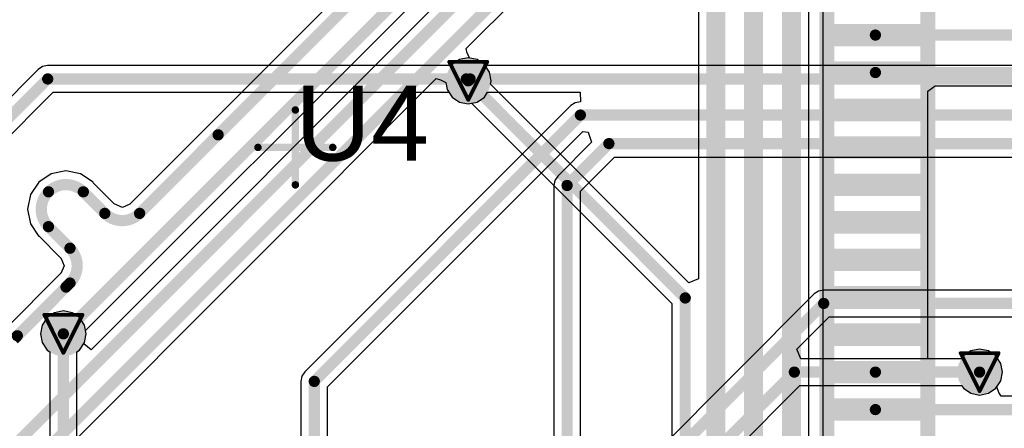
# Model space of a CAD drawing. Header units: millimetres. Extents: x 9.4 to 105.2, y 7.6 to 67.1.
# Tile 84 of 152: x 64 to 77.1, y 39.4 to 44.9. Entities that reach past the tile are written whole.
import ezdxf

# ---------------------------------------------------------------- set-up
doc = ezdxf.new("R2010")
doc.units = ezdxf.units.MM
for name, color, linetype in [('BottomLayer', 5, 'Continuous'), ('BottomSolder', 6, 'Continuous'), ('DrillDrawing', 1, 'Continuous'), ('Mechanical16', 56, 'Continuous'), ('Mechanical2', 216, 'Continuous'), ('Mechanical3', 76, 'Continuous'), ('Mechanical5', 56, 'Continuous'), ('TopLayer', 1, 'Continuous'), ('TopPaste', 8, 'Continuous'), ('TopSolder', 216, 'Continuous'), ('ViaHoleLayer', 16, 'Continuous')]:
    doc.layers.add(name, color=color, linetype=linetype)
doc.styles.add('Arial', font='arial.ttf', dxfattribs={"height": 0.2})

msp = doc.modelspace()

# ---------------------------------------------------------------- hatches: boundary and pattern name
at = {"layer": 'BottomLayer'}
h = msp.add_hatch(color=5, dxfattribs=at)
edge = h.paths.add_edge_path()
edge.add_arc((69.977, 44.069), 0.2, 0, 360)
h = msp.add_hatch(color=5, dxfattribs=at)
edge = h.paths.add_edge_path()
edge.add_arc((64.567, 40.691), 0.2, 0, 360)
h = msp.add_hatch(color=5, dxfattribs=at)
edge = h.paths.add_edge_path()
edge.add_arc((76.81, 40.18), 0.2, 0, 360)
at = {"layer": 'BottomSolder'}
h = msp.add_hatch(color=6, dxfattribs=at)
edge = h.paths.add_edge_path()
edge.add_arc((69.977, 44.069), 0.3, 0, 360)
h = msp.add_hatch(color=6, dxfattribs=at)
edge = h.paths.add_edge_path()
edge.add_arc((64.567, 40.691), 0.3, 0, 360)
h = msp.add_hatch(color=6, dxfattribs=at)
edge = h.paths.add_edge_path()
edge.add_arc((76.81, 40.18), 0.3, 0, 360)
at = {"layer": 'TopLayer'}
for points in [[(74.817, 44.83), (76.017, 44.83), (76.017, 44.53), (74.817, 44.53)], [(74.817, 44.33), (76.017, 44.33), (76.017, 44.03), (74.817, 44.03)], [(74.817, 43.83), (76.017, 43.83), (76.017, 43.53), (74.817, 43.53)], [(74.817, 43.33), (76.017, 43.33), (76.017, 43.03), (74.817, 43.03)], [(74.817, 42.83), (76.017, 42.83), (76.017, 42.53), (74.817, 42.53)], [(74.817, 42.33), (76.017, 42.33), (76.017, 42.03), (74.817, 42.03)], [(74.817, 41.83), (76.017, 41.83), (76.017, 41.53), (74.817, 41.53)], [(74.817, 41.33), (76.017, 41.33), (76.017, 41.03), (74.817, 41.03)], [(74.817, 40.83), (76.017, 40.83), (76.017, 40.53), (74.817, 40.53)], [(74.817, 40.33), (76.017, 40.33), (76.017, 40.03), (74.817, 40.03)], [(74.817, 39.83), (76.017, 39.83), (76.017, 39.53), (74.817, 39.53)]]:
    msp.add_hatch(color=1, dxfattribs=at).paths.add_polyline_path(points)
h = msp.add_hatch(color=1, dxfattribs=at)
edge = h.paths.add_edge_path()
edge.add_arc((69.977, 44.069), 0.2, 0, 360)
h = msp.add_hatch(color=1, dxfattribs=at)
edge = h.paths.add_edge_path()
edge.add_arc((64.567, 40.691), 0.2, 0, 360)
h = msp.add_hatch(color=1, dxfattribs=at)
edge = h.paths.add_edge_path()
edge.add_arc((76.81, 40.18), 0.2, 0, 360)
at = {"layer": 'TopPaste'}
for points in [[(74.817, 44.83), (76.017, 44.83), (76.017, 44.53), (74.817, 44.53)], [(74.817, 44.33), (76.017, 44.33), (76.017, 44.03), (74.817, 44.03)], [(74.817, 43.83), (76.017, 43.83), (76.017, 43.53), (74.817, 43.53)], [(74.817, 43.33), (76.017, 43.33), (76.017, 43.03), (74.817, 43.03)], [(74.817, 42.83), (76.017, 42.83), (76.017, 42.53), (74.817, 42.53)], [(74.817, 42.33), (76.017, 42.33), (76.017, 42.03), (74.817, 42.03)], [(74.817, 41.83), (76.017, 41.83), (76.017, 41.53), (74.817, 41.53)], [(74.817, 41.33), (76.017, 41.33), (76.017, 41.03), (74.817, 41.03)], [(74.817, 40.83), (76.017, 40.83), (76.017, 40.53), (74.817, 40.53)], [(74.817, 40.33), (76.017, 40.33), (76.017, 40.03), (74.817, 40.03)], [(74.817, 39.83), (76.017, 39.83), (76.017, 39.53), (74.817, 39.53)]]:
    msp.add_hatch(color=8, dxfattribs=at).paths.add_polyline_path(points)
at = {"layer": 'TopSolder'}
for points in [[(74.817, 44.83), (76.017, 44.83), (76.017, 44.53), (74.817, 44.53)], [(74.817, 44.33), (76.017, 44.33), (76.017, 44.03), (74.817, 44.03)], [(74.817, 43.83), (76.017, 43.83), (76.017, 43.53), (74.817, 43.53)], [(74.817, 43.33), (76.017, 43.33), (76.017, 43.03), (74.817, 43.03)], [(74.817, 42.83), (76.017, 42.83), (76.017, 42.53), (74.817, 42.53)], [(74.817, 42.33), (76.017, 42.33), (76.017, 42.03), (74.817, 42.03)], [(74.817, 41.83), (76.017, 41.83), (76.017, 41.53), (74.817, 41.53)], [(74.817, 41.33), (76.017, 41.33), (76.017, 41.03), (74.817, 41.03)], [(74.817, 40.83), (76.017, 40.83), (76.017, 40.53), (74.817, 40.53)], [(74.817, 40.33), (76.017, 40.33), (76.017, 40.03), (74.817, 40.03)], [(74.817, 39.83), (76.017, 39.83), (76.017, 39.53), (74.817, 39.53)]]:
    msp.add_hatch(color=216, dxfattribs=at).paths.add_polyline_path(points)
h = msp.add_hatch(color=216, dxfattribs=at)
edge = h.paths.add_edge_path()
edge.add_arc((69.977, 44.069), 0.3, 0, 360)
h = msp.add_hatch(color=216, dxfattribs=at)
edge = h.paths.add_edge_path()
edge.add_arc((64.567, 40.691), 0.3, 0, 360)
h = msp.add_hatch(color=216, dxfattribs=at)
edge = h.paths.add_edge_path()
edge.add_arc((76.81, 40.18), 0.3, 0, 360)
at = {"layer": 'ViaHoleLayer'}
h = msp.add_hatch(color=16, dxfattribs=at)
edge = h.paths.add_edge_path()
edge.add_arc((69.977, 44.069), 0.1, 0, 360)
h = msp.add_hatch(color=16, dxfattribs=at)
edge = h.paths.add_edge_path()
edge.add_arc((64.567, 40.691), 0.1, 0, 360)
h = msp.add_hatch(color=16, dxfattribs=at)
edge = h.paths.add_edge_path()
edge.add_arc((76.81, 40.18), 0.1, 0, 360)

# ---------------------------------------------------------------- linework, layer by layer
at = {"layer": 'BottomLayer'}
for p, q in [((69.86, 44.352), (69.761, 44.285)), ((69.977, 44.375), (69.86, 44.352)), ((70.094, 44.352), (69.977, 44.375)), ((70.193, 44.285), (70.094, 44.352)), ((64.231, 44.221), (63.226, 43.215)), ((64.289, 44.259), (64.231, 44.221)), ((64.357, 44.273), (64.289, 44.259)), ((69.752, 44.273), (64.357, 44.273)), ((69.761, 44.285), (69.752, 44.273)), ((70.202, 44.273), (70.193, 44.285)), ((101.061, 44.273), (70.202, 44.273)), ((63.478, 42.963), (64.431, 43.916)), ((64.431, 43.916), (69.718, 43.916)), ((69.718, 43.916), (69.761, 43.853)), ((69.761, 43.853), (69.86, 43.786)), ((70.094, 43.786), (70.193, 43.853)), ((70.193, 43.853), (70.236, 43.916)), ((70.236, 43.916), (71.473, 43.916)), ((71.473, 43.916), (71.476, 43.79)), ((71.349, 43.738), (67.793, 40.182)), ((69.86, 43.786), (69.977, 43.763)), ((69.977, 43.763), (70.094, 43.786)), ((71.407, 43.777), (71.349, 43.738)), ((71.476, 43.79), (71.407, 43.777)), ((68.098, 39.982), (71.51, 43.394)), ((71.51, 43.394), (71.578, 43.384)), ((71.578, 43.384), (71.623, 43.25)), ((71.623, 43.25), (71.172, 42.798)), ((71.476, 42.598), (71.931, 43.052)), ((71.931, 43.052), (78.117, 43.052)), ((71.172, 42.798), (71.133, 42.74)), ((71.133, 42.74), (71.119, 42.672)), ((71.119, 42.672), (71.119, 34.984)), ((71.476, 38.265), (71.476, 42.598)), ((74.601, 41.223), (71.594, 38.216)), ((74.659, 41.262), (74.601, 41.223)), ((74.727, 41.276), (74.659, 41.262)), ((78.651, 41.276), (74.727, 41.276)), ((64.45, 40.973), (64.351, 40.907)), ((64.567, 40.997), (64.45, 40.973)), ((64.684, 40.973), (64.567, 40.997)), ((64.783, 40.907), (64.684, 40.973)), ((74.367, 40.485), (74.801, 40.919)), ((74.801, 40.919), (78.651, 40.919)), ((64.284, 40.808), (64.261, 40.691)), ((64.351, 40.907), (64.284, 40.808)), ((64.849, 40.808), (64.783, 40.907)), ((64.873, 40.691), (64.849, 40.808)), ((64.261, 40.691), (64.284, 40.574)), ((64.849, 40.574), (64.873, 40.691)), ((64.284, 40.574), (64.351, 40.475)), ((64.783, 40.475), (64.849, 40.574)), ((64.351, 40.475), (64.388, 40.449)), ((64.388, 40.449), (64.388, 37.719)), ((64.745, 40.449), (64.783, 40.475)), ((64.745, 37.719), (64.745, 40.449)), ((74.42, 40.358), (74.367, 40.485)), ((76.593, 40.396), (76.568, 40.358)), ((76.693, 40.463), (76.593, 40.396)), ((76.81, 40.486), (76.693, 40.463)), ((76.927, 40.463), (76.81, 40.486)), ((77.026, 40.396), (76.927, 40.463)), ((77.092, 40.297), (77.026, 40.396)), ((76.568, 40.358), (74.42, 40.358)), ((77.115, 40.18), (77.092, 40.297)), ((67.793, 40.182), (67.755, 40.124)), ((77.092, 40.063), (77.115, 40.18)), ((67.755, 40.124), (67.741, 40.056)), ((67.741, 40.056), (67.741, 36.792)), ((72.928, 38.521), (74.408, 40.002)), ((74.408, 40.002), (76.568, 40.002)), ((76.568, 40.002), (76.593, 39.964)), ((77.026, 39.964), (77.092, 40.063)), ((68.098, 36.792), (68.098, 39.982)), ((76.593, 39.964), (76.693, 39.897)), ((76.693, 39.897), (76.81, 39.874)), ((76.81, 39.874), (76.927, 39.897)), ((76.927, 39.897), (77.026, 39.964))]:
    msp.add_line(p, q, dxfattribs=at)
at = {"layer": 'BottomLayer', "const_width": 0.15}
for points in [[(62.938, 42.676), (64.357, 44.094)], [(64.357, 44.094), (69.952, 44.094)], [(69.952, 44.094), (69.977, 44.069)], [(69.977, 44.069), (70.002, 44.094)], [(70.002, 44.094), (101.645, 44.094)], [(67.92, 40.056), (71.476, 43.612)], [(71.476, 43.612), (88.367, 43.612)], [(71.298, 42.672), (71.857, 43.231)], [(71.857, 43.231), (78.359, 43.231)], [(71.298, 34.984), (71.298, 42.672)], [(71.552, 37.922), (74.727, 41.097)], [(74.727, 41.097), (78.892, 41.097)], [(64.567, 37.719), (64.567, 40.691)], [(67.92, 36.551), (67.92, 40.056)], [(71.806, 37.651), (74.334, 40.18)], [(74.334, 40.18), (76.81, 40.18)]]:
    msp.add_lwpolyline(points, dxfattribs=at)
at = {"layer": 'BottomLayer', "const_width": 0.075}
for points in [[(64.32, 44.094, 1), (64.395, 44.094, 1)], [(64.32, 44.094, 1), (64.395, 44.094, 1)], [(69.914, 44.094, 1), (69.989, 44.094, 1)], [(69.914, 44.094, 1), (69.989, 44.094, 1)], [(69.939, 44.069, 1), (70.015, 44.069, 1)], [(69.939, 44.069, 1), (70.015, 44.069, 1)], [(69.965, 44.094, 1), (70.04, 44.094, 1)], [(69.965, 44.094, 1), (70.04, 44.094, 1)], [(71.438, 43.612, 1), (71.513, 43.612, 1)], [(71.438, 43.612, 1), (71.513, 43.612, 1)], [(71.819, 43.231, 1), (71.894, 43.231, 1)], [(71.819, 43.231, 1), (71.894, 43.231, 1)], [(71.26, 42.672, 1), (71.335, 42.672, 1)], [(71.26, 42.672, 1), (71.335, 42.672, 1)], [(74.689, 41.097, 1), (74.764, 41.097, 1)], [(74.689, 41.097, 1), (74.764, 41.097, 1)], [(64.529, 40.691, 1), (64.604, 40.691, 1)], [(67.882, 40.056, 1), (67.957, 40.056, 1)], [(67.882, 40.056, 1), (67.957, 40.056, 1)], [(74.297, 40.18, 1), (74.372, 40.18, 1)], [(74.297, 40.18, 1), (74.372, 40.18, 1)], [(76.772, 40.18, 1), (76.847, 40.18, 1)]]:
    msp.add_lwpolyline(points, format="xyb", close=True, dxfattribs=at)
at = {"layer": 'DrillDrawing', "const_width": 0.0508}
for points in [[(69.723, 44.323), (70.231, 44.323)], [(69.723, 44.323), (69.977, 43.815)], [(69.977, 43.815), (70.231, 44.323)], [(64.313, 40.945), (64.821, 40.945)], [(64.313, 40.945), (64.567, 40.437)], [(64.567, 40.437), (64.821, 40.945)], [(76.556, 40.434), (77.064, 40.434)], [(76.556, 40.434), (76.81, 39.926)], [(76.81, 39.926), (77.064, 40.434)]]:
    msp.add_lwpolyline(points, dxfattribs=at)
at = {"layer": 'DrillDrawing', "const_width": 0.0254}
for points in [[(69.71, 44.323, 1), (69.736, 44.323, 1)], [(69.71, 44.323, 1), (69.736, 44.323, 1)], [(70.218, 44.323, 1), (70.244, 44.323, 1)], [(70.218, 44.323, 1), (70.244, 44.323, 1)], [(69.964, 43.815, 1), (69.99, 43.815, 1)], [(69.964, 43.815, 1), (69.99, 43.815, 1)], [(64.3, 40.945, 1), (64.326, 40.945, 1)], [(64.3, 40.945, 1), (64.326, 40.945, 1)], [(64.808, 40.945, 1), (64.834, 40.945, 1)], [(64.808, 40.945, 1), (64.834, 40.945, 1)], [(64.554, 40.437, 1), (64.579, 40.437, 1)], [(64.554, 40.437, 1), (64.579, 40.437, 1)], [(76.543, 40.434, 1), (76.568, 40.434, 1)], [(76.543, 40.434, 1), (76.568, 40.434, 1)], [(77.051, 40.434, 1), (77.076, 40.434, 1)], [(77.051, 40.434, 1), (77.076, 40.434, 1)], [(76.797, 39.926, 1), (76.822, 39.926, 1)], [(76.797, 39.926, 1), (76.822, 39.926, 1)]]:
    msp.add_lwpolyline(points, format="xyb", close=True, dxfattribs=at)
at = {"layer": 'Mechanical16', "const_width": 0.1}
for points in [[(67.667, 43.68), (67.667, 42.68)], [(67.167, 43.18), (68.167, 43.18)]]:
    msp.add_lwpolyline(points, dxfattribs=at)
at = {"layer": 'Mechanical16', "const_width": 0.05}
for points in [[(67.642, 43.68, 1), (67.692, 43.68, 1)], [(67.142, 43.18, 1), (67.192, 43.18, 1)], [(68.142, 43.18, 1), (68.192, 43.18, 1)], [(67.642, 42.68, 1), (67.692, 42.68, 1)]]:
    msp.add_lwpolyline(points, format="xyb", close=True, dxfattribs=at)
at = {"layer": 'Mechanical2', "const_width": 0.2}
msp.add_lwpolyline([(74.767, 36.08), (74.767, 50.28)], dxfattribs=at)
at = {"layer": 'Mechanical3', "const_width": 0.2}
msp.add_lwpolyline([(76.117, 34.73), (76.117, 51.63)], dxfattribs=at)
at = {"layer": 'Mechanical5', "const_width": 0.2}
msp.add_lwpolyline([(76.117, 34.73), (76.117, 51.63)], dxfattribs=at)
at = {"layer": 'TopLayer'}
for p, q in [((73.053, 48.138), (73.053, 41.425)), ((69.989, 46.955), (66.508, 43.474)), ((64.864, 40.735), (70.372, 46.243)), ((70.489, 46.029), (64.939, 40.479)), ((74.526, 37.282), (74.526, 46.014)), ((69.948, 44.499), (71.043, 45.594)), ((74.717, 45.303), (74.717, 44.557)), ((69.962, 44.438), (69.948, 44.499)), ((74.717, 44.557), (74.717, 44.43)), ((69.999, 44.37), (69.962, 44.438)), ((70.094, 44.352), (69.999, 44.37)), ((70.193, 44.285), (70.094, 44.352)), ((74.717, 44.43), (74.717, 44.303)), ((70.26, 44.186), (70.193, 44.285)), ((74.717, 44.303), (74.717, 43.93)), ((61.696, 36.247), (69.547, 44.098)), ((69.547, 44.098), (69.608, 44.084)), ((69.608, 44.084), (69.676, 44.047)), ((70.283, 44.069), (70.26, 44.186)), ((69.676, 44.047), (69.694, 43.952)), ((69.694, 43.952), (69.761, 43.853)), ((70.274, 44.024), (70.283, 44.069)), ((72.926, 41.373), (70.274, 44.024)), ((76.117, 43.93), (76.215, 44.002)), ((76.215, 44.002), (77.336, 44.002)), ((69.761, 43.853), (69.86, 43.786)), ((74.717, 43.93), (74.717, 43.805)), ((76.117, 43.43), (76.117, 43.93)), ((69.86, 43.786), (69.977, 43.763)), ((69.977, 43.763), (70.022, 43.772)), ((70.022, 43.772), (72.698, 41.096)), ((74.717, 43.805), (74.717, 42.93)), ((66.508, 43.474), (65.46, 42.425)), ((76.117, 42.557), (76.117, 43.43)), ((74.717, 42.93), (74.717, 42.43)), ((64.404, 42.829), (64.237, 42.718)), ((64.6, 42.868), (64.404, 42.829)), ((64.797, 42.829), (64.6, 42.868)), ((64.964, 42.718), (64.797, 42.829)), ((64.237, 42.718), (64.126, 42.551)), ((64.237, 42.718), (64.237, 42.718)), ((64.237, 42.718), (64.237, 42.718)), ((64.237, 42.718), (64.237, 42.718)), ((64.959, 42.713), (64.964, 42.718)), ((65.157, 42.515), (64.959, 42.713)), ((64.126, 42.551), (64.087, 42.354)), ((65.247, 42.425), (65.157, 42.515)), ((76.117, 42.43), (76.117, 42.557)), ((65.355, 42.38), (65.247, 42.425)), ((65.457, 42.422), (65.355, 42.38)), ((65.46, 42.425), (65.457, 42.422)), ((74.717, 42.43), (74.717, 42.303)), ((76.117, 42.057), (76.117, 42.43)), ((64.087, 42.354), (64.126, 42.158)), ((74.717, 42.303), (74.717, 41.93)), ((64.126, 42.158), (64.237, 41.991)), ((64.237, 41.991), (64.242, 41.995)), ((64.242, 41.995), (64.529, 41.708)), ((76.117, 41.93), (76.117, 42.057)), ((74.717, 41.93), (74.717, 41.803)), ((76.117, 41.43), (76.117, 41.93)), ((64.529, 41.708), (64.532, 41.706)), ((74.717, 41.803), (74.717, 41.43)), ((64.532, 41.706), (64.576, 41.601)), ((64.576, 41.601), (64.532, 41.497)), ((64.529, 41.495), (63.778, 40.744)), ((64.532, 41.497), (64.529, 41.495)), ((73.053, 41.425), (72.926, 41.373)), ((74.717, 41.43), (74.717, 40.93)), ((76.117, 41.057), (76.117, 41.43)), ((72.698, 41.096), (72.698, 38.354)), ((76.117, 40.93), (76.117, 41.057)), ((74.717, 40.93), (74.717, 40.803)), ((76.117, 40.358), (76.117, 40.93)), ((74.717, 40.803), (74.717, 40.43)), ((64.849, 40.574), (64.873, 40.691)), ((64.873, 40.691), (64.864, 40.735)), ((64.84, 40.559), (64.849, 40.574)), ((64.939, 40.479), (64.84, 40.559)), ((74.717, 40.43), (74.717, 39.93)), ((76.593, 40.396), (76.568, 40.358)), ((76.693, 40.463), (76.593, 40.396)), ((76.81, 40.486), (76.693, 40.463)), ((76.927, 40.463), (76.81, 40.486)), ((77.026, 40.396), (76.927, 40.463)), ((77.092, 40.297), (77.026, 40.396)), ((76.568, 40.358), (76.117, 40.358)), ((77.115, 40.18), (77.092, 40.297)), ((77.092, 40.063), (77.115, 40.18)), ((77.04, 39.985), (77.092, 40.063)), ((74.717, 39.93), (74.717, 39.803)), ((77.065, 39.906), (77.04, 39.985)), ((77.097, 39.858), (77.065, 39.906)), ((74.717, 39.803), (74.717, 39.43)), ((80.449, 39.858), (77.097, 39.858)), ((74.717, 39.43), (74.717, 38.93))]:
    msp.add_line(p, q, dxfattribs=at)
for points, const_width in [([(73.284, 37.409), (73.284, 48.138)], 0.254), ([(66.634, 43.348), (70.167, 46.881)], 0.15), ([(64.567, 40.691), (70.417, 46.541)], 0.15), ([(73.787, 36.957), (73.787, 46.339)], 0.254), ([(74.295, 37.167), (74.295, 46.129)], 0.254), ([(60.935, 36.222), (70.667, 45.955)], 0.15), ([(61.342, 36.145), (70.917, 45.72)], 0.15), ([(75.417, 44.68), (77.876, 44.68)], 0.15), ([(75.417, 44.18), (77.41, 44.18)], 0.15), ([(69.977, 44.069), (72.876, 41.17)], 0.15), ([(65.586, 42.299), (66.634, 43.348)], 0.15), ([(64.368, 42.587), (64.368, 42.587)], 0.15), ([(64.833, 42.587), (65.121, 42.299)], 0.15), ([(64.368, 42.122), (64.655, 41.834)], 0.15), ([(64.602, 41.316), (64.655, 41.369)], 0.15), ([(63.952, 40.665), (64.602, 41.316)], 0.15), ([(72.876, 38.119), (72.876, 41.17)], 0.15), ([(63.905, 40.618), (63.952, 40.665)], 0.15), ([(75.417, 40.18), (76.81, 40.18)], 0.15), ([(75.417, 39.68), (80.523, 39.68)], 0.15)]:
    msp.add_lwpolyline(points, dxfattribs=dict(at, const_width=const_width))
at = {"layer": 'TopLayer', "const_width": 0.075}
for points in [[(75.38, 44.68, 1), (75.455, 44.68, 1)], [(75.38, 44.18, 1), (75.455, 44.18, 1)], [(69.939, 44.069, 1), (70.015, 44.069, 1)], [(66.597, 43.348, 1), (66.672, 43.348, 1)], [(66.597, 43.348, 1), (66.672, 43.348, 1)], [(64.33, 42.587, 1), (64.405, 42.587, 1)], [(64.33, 42.587, 1), (64.405, 42.587, 1)], [(64.33, 42.587, 1), (64.405, 42.587, 1)], [(64.33, 42.587, 1), (64.405, 42.587, 1)], [(64.796, 42.587, 1), (64.871, 42.587, 1)], [(64.796, 42.587, 1), (64.871, 42.587, 1)], [(65.083, 42.299, 1), (65.158, 42.299, 1)], [(65.083, 42.299, 1), (65.158, 42.299, 1)], [(65.548, 42.299, 1), (65.623, 42.299, 1)], [(65.548, 42.299, 1), (65.623, 42.299, 1)], [(64.33, 42.122, 1), (64.405, 42.122, 1)], [(64.33, 42.122, 1), (64.405, 42.122, 1)], [(64.618, 41.834, 1), (64.693, 41.834, 1)], [(64.618, 41.834, 1), (64.693, 41.834, 1)], [(64.618, 41.369, 1), (64.693, 41.369, 1)], [(64.618, 41.369, 1), (64.693, 41.369, 1)], [(64.565, 41.316, 1), (64.64, 41.316, 1)], [(64.565, 41.316, 1), (64.64, 41.316, 1)], [(72.839, 41.17, 1), (72.914, 41.17, 1)], [(72.839, 41.17, 1), (72.914, 41.17, 1)], [(63.914, 40.665, 1), (63.989, 40.665, 1)], [(63.914, 40.665, 1), (63.989, 40.665, 1)], [(64.529, 40.691, 1), (64.604, 40.691, 1)], [(75.38, 40.18, 1), (75.455, 40.18, 1)], [(76.772, 40.18, 1), (76.847, 40.18, 1)], [(75.38, 39.68, 1), (75.455, 39.68, 1)]]:
    msp.add_lwpolyline(points, format="xyb", close=True, dxfattribs=at)
at = {"layer": 'TopLayer', "const_width": 0.15}
for points in [[(64.368, 42.122, -0.414214), (64.368, 42.587)], [(64.368, 42.587, -0.41421), (64.833, 42.587)], [(65.586, 42.299, -0.41421), (65.121, 42.299)], [(64.655, 41.834, -0.414215), (64.655, 41.369)]]:
    msp.add_lwpolyline(points, format="xyb", dxfattribs=at)

# ---------------------------------------------------------------- texts
at = {"layer": 'Mechanical5', "style": 'Arial'}
msp.add_text('U4', height=1, rotation=360, dxfattribs=at).set_placement((67.667, 43.003))

doc.saveas('drawing.dxf')
